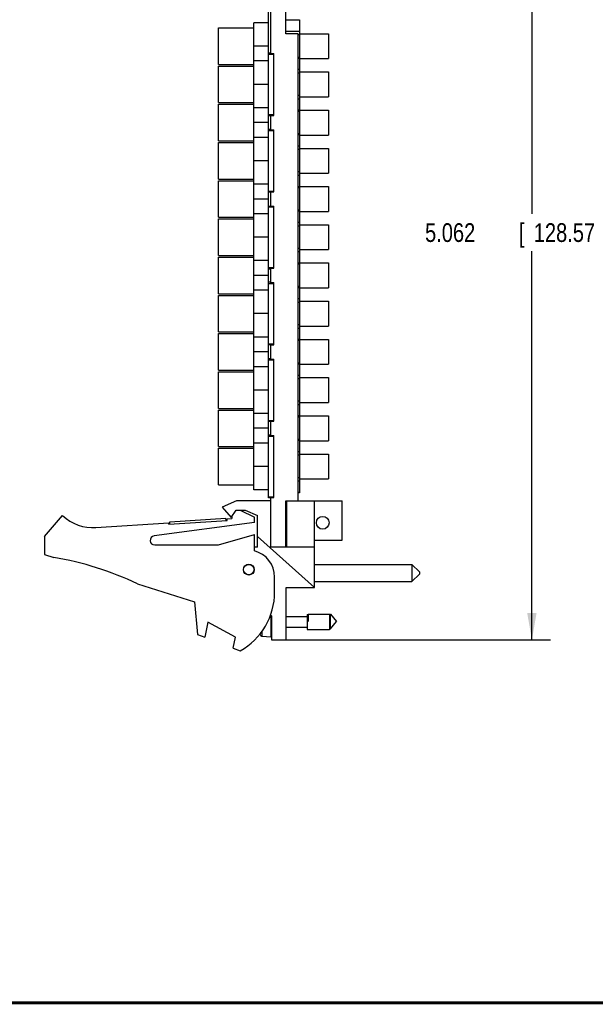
# Model space of a CAD drawing. Header units: inches. Extents: x 0.2 to 16.8, y 0.1 to 10.8.
# Tile 2 of 11: x 7.5 to 11.4, y 0.2 to 6.8. Entities that reach past the tile are written whole.
import ezdxf

# ---------------------------------------------------------------- set-up
doc = ezdxf.new("R2010")
doc.units = ezdxf.units.IN
doc.header["$LTSCALE"] = 0.935
doc.header["$MEASUREMENT"] = 0
doc.layers.get('0').update_dxf_attribs({"linetype": 'CONTINUOUS'})
doc.layers.add('DIMENSIONS', color=7, linetype='CONTINUOUS')
doc.styles.get("Standard").update_dxf_attribs({"font": 'txt', "width": 0.8})
doc.dimstyles.new('DIMSTYLE_2', dxfattribs={"dimtxt": 0.125, "dimasz": 0.18, "dimexe": 0.18, "dimexo": 0.0625, "dimgap": 0.09, "dimtad": 0, "dimtih": 1, "dimtoh": 1, "dimdec": 3, "dimzin": 4, "dimdsep": 46, "dimtxsty": 'STANDARD', "dimblk": '_FILLED', "dimblk1": '_FILLED', "dimblk2": '_FILLED', "dimcen": 0.09, "dimadec": 0, "dimazin": 0, "dimtp": 0.001, "dimtm": 0.001, "dimtfac": 1, "dimtdec": 3, "dimtofl": 0, "dimtmove": 0, "dimatfit": 3, "dimldrblk": '_FILLED', "dimfxl": 1, "dimtolj": 1, "dimtzin": 4, "dimarcsym": 0})

# ---------------------------------------------------------------- blocks, each defined once
blk = doc.blocks.new('_FILLED')
at = {"color": 0, "linetype": 'BYBLOCK'}
blk.add_solid([(0, 0), (-1, 0.174), (-1, -0.174)], dxfattribs=at)
blk = doc.blocks.new('*D15')
at = {"layer": 'DIMENSIONS', "color": 2, "linetype": 'CONTINUOUS'}
for p, q in [((9.3676, 7.7422), (11.0716, 7.7422)), ((10.9466, 7.7422), (10.9466, 5.5232)), ((10.9466, 2.6802), (10.9466, 5.2732)), ((9.2731, 2.6802), (11.0716, 2.6802))]:
    blk.add_line(p, q, dxfattribs=at)
at = {"layer": 'DIMENSIONS', "color": 2, "linetype": 'CONTINUOUS', "xscale": 0.18, "yscale": 0.18, "zscale": 0.18}
for p, rotation in [((10.9466, 7.7422), 90), ((10.9466, 2.6802), 270)]:
    blk.add_blockref('_FILLED', p, dxfattribs=dict(at, rotation=rotation))
at = {"layer": 'DIMENSIONS', "color": 2, "linetype": 'CONTINUOUS', "width": 0.8}
for s, p in [('5.062', (10.2341, 5.3357)), ('[', (10.8591, 5.3357)), ('128.57', (10.9591, 5.3357)), (']', (11.5591, 5.3357))]:
    blk.add_text(s, height=0.125, dxfattribs=at).set_placement(p)

msp = doc.modelspace()

# ---------------------------------------------------------------- linework, layer by layer
at = {"color": 7, "linetype": 'CONTINUOUS'}
for p, q in [((9.1906, 6.5892), (9.1906, 7.7322)), ((9.2056, 6.5892), (9.2056, 7.7422)), ((9.3051, 6.7241), (9.3051, 7.7422)), ((9.1866, 6.8442), (9.1866, 3.6352)), ((9.0926, 3.6812), (9.0926, 6.7982)), ((9.1866, 6.7982), (9.0926, 6.7982)), ((9.3056, 6.7241), (9.3056, 6.8187)), ((9.3966, 6.8151), (9.3056, 6.8151)), ((9.3966, 6.8187), (9.3966, 3.6607)), ((8.8556, 6.5202), (8.8556, 6.7642)), ((8.8556, 6.7642), (9.0926, 6.7642)), ((9.3875, 6.7241), (9.3051, 6.7241)), ((9.3966, 6.7404), (9.3056, 6.7404)), ((9.3875, 3.6092), (9.3875, 6.7241)), ((9.3966, 6.717), (9.3875, 6.717)), ((9.3966, 6.7252), (9.5906, 6.7252)), ((9.5906, 6.7252), (9.5906, 6.5592)), ((9.1866, 6.6422), (9.0926, 6.6422)), ((9.1866, 6.5892), (9.2256, 6.5892)), ((9.2056, 6.5962), (9.1906, 6.5962)), ((9.2056, 6.5942), (9.2256, 6.5942)), ((9.2256, 6.1802), (9.2256, 6.5942)), ((8.8556, 6.5202), (9.0926, 6.5202)), ((8.8556, 6.2652), (8.8556, 6.5092)), ((8.8556, 6.5092), (9.0926, 6.5092)), ((9.1866, 6.5432), (9.0926, 6.5432)), ((9.3966, 6.5675), (9.3875, 6.5675)), ((9.3966, 6.5637), (9.3875, 6.5637)), ((9.3966, 6.5601), (9.3875, 6.5601)), ((9.3966, 6.5592), (9.5906, 6.5592)), ((9.3966, 6.4854), (9.3875, 6.4854)), ((9.3966, 6.462), (9.3875, 6.462)), ((9.3966, 6.4702), (9.5906, 6.4702)), ((9.5906, 6.4702), (9.5906, 6.3042)), ((9.1866, 6.3872), (9.0926, 6.3872)), ((9.3966, 6.3125), (9.3875, 6.3125)), ((8.8556, 6.2652), (9.0926, 6.2652)), ((8.8556, 6.0102), (8.8556, 6.2542)), ((8.8556, 6.2542), (9.0926, 6.2542)), ((9.3966, 6.2891), (9.3875, 6.2891)), ((9.3966, 6.3042), (9.5906, 6.3042)), ((9.1866, 6.2312), (9.0926, 6.2312)), ((9.1866, 6.1852), (9.2256, 6.1852)), ((9.1906, 6.0792), (9.1906, 6.1852)), ((9.2056, 6.1782), (9.1906, 6.1782)), ((9.2056, 6.0792), (9.2056, 6.1852)), ((9.2056, 6.1802), (9.2256, 6.1802)), ((9.3966, 6.2143), (9.3875, 6.2143)), ((9.3966, 6.2107), (9.3875, 6.2107)), ((9.3966, 6.207), (9.3875, 6.207)), ((9.3966, 6.2152), (9.5906, 6.2152)), ((9.5906, 6.2152), (9.5906, 6.0492)), ((9.1866, 6.1322), (9.0926, 6.1322)), ((9.1866, 6.0792), (9.2256, 6.0792)), ((9.2056, 6.0862), (9.1906, 6.0862)), ((9.2056, 6.0842), (9.2256, 6.0842)), ((9.2256, 5.6702), (9.2256, 6.0842)), ((9.3966, 6.0575), (9.3875, 6.0575)), ((9.3966, 6.0537), (9.3875, 6.0537)), ((9.3966, 6.0501), (9.3875, 6.0501)), ((9.3966, 6.0492), (9.5906, 6.0492)), ((8.8556, 6.0102), (9.0926, 6.0102)), ((8.8556, 5.7552), (8.8556, 5.9992)), ((8.8556, 5.9992), (9.0926, 5.9992)), ((9.1866, 6.0332), (9.0926, 6.0332)), ((9.3966, 5.9754), (9.3875, 5.9754)), ((9.3966, 5.952), (9.3875, 5.952)), ((9.3966, 5.9602), (9.5906, 5.9602)), ((9.5906, 5.9602), (9.5906, 5.7942)), ((9.1866, 5.8772), (9.0926, 5.8772)), ((9.3966, 5.8025), (9.3875, 5.8025)), ((9.3966, 5.7942), (9.5906, 5.7942)), ((8.8556, 5.7552), (9.0926, 5.7552)), ((8.8556, 5.5002), (8.8556, 5.7442)), ((8.8556, 5.7442), (9.0926, 5.7442)), ((9.1866, 5.7212), (9.0926, 5.7212)), ((9.3966, 5.7791), (9.3875, 5.7791)), ((9.1866, 5.6752), (9.2256, 5.6752)), ((9.1906, 5.5692), (9.1906, 5.6752)), ((9.2056, 5.6682), (9.1906, 5.6682)), ((9.2056, 5.5692), (9.2056, 5.6752)), ((9.2056, 5.6702), (9.2256, 5.6702)), ((9.3966, 5.7043), (9.3875, 5.7043)), ((9.3966, 5.7007), (9.3875, 5.7007)), ((9.3966, 5.697), (9.3875, 5.697)), ((9.3966, 5.7052), (9.5906, 5.7052)), ((9.5906, 5.7052), (9.5906, 5.5392)), ((9.1866, 5.6222), (9.0926, 5.6222)), ((9.1866, 5.5232), (9.0926, 5.5232)), ((9.1866, 5.5692), (9.2256, 5.5692)), ((9.2056, 5.5722), (9.1906, 5.5722)), ((9.2056, 5.5742), (9.2256, 5.5742)), ((9.2256, 5.1602), (9.2256, 5.5742)), ((9.3966, 5.5475), (9.3875, 5.5475)), ((9.3966, 5.5437), (9.3875, 5.5437)), ((9.3966, 5.5401), (9.3875, 5.5401)), ((9.3966, 5.5392), (9.5906, 5.5392)), ((8.8556, 5.5002), (9.0926, 5.5002)), ((8.8556, 5.2452), (8.8556, 5.4892)), ((8.8556, 5.4892), (9.0926, 5.4892)), ((9.3966, 5.4654), (9.3875, 5.4654)), ((9.3966, 5.442), (9.3875, 5.442)), ((9.3966, 5.4502), (9.5906, 5.4502)), ((9.5906, 5.4502), (9.5906, 5.2842)), ((9.1866, 5.3672), (9.0926, 5.3672)), ((9.3966, 5.2925), (9.3875, 5.2925)), ((9.3966, 5.2691), (9.3875, 5.2691)), ((9.3966, 5.2842), (9.5906, 5.2842)), ((8.8556, 5.2452), (9.0926, 5.2452)), ((8.8556, 4.9902), (8.8556, 5.2342)), ((8.8556, 5.2342), (9.0926, 5.2342)), ((9.1866, 5.2112), (9.0926, 5.2112)), ((9.3966, 5.1943), (9.3875, 5.1943)), ((9.3966, 5.1907), (9.3875, 5.1907)), ((9.3966, 5.1952), (9.5906, 5.1952)), ((9.5906, 5.1952), (9.5906, 5.0292)), ((9.1866, 5.1652), (9.2256, 5.1652)), ((9.1906, 5.0592), (9.1906, 5.1652)), ((9.2056, 5.1542), (9.1906, 5.1542)), ((9.2056, 5.0592), (9.2056, 5.1652)), ((9.2056, 5.1602), (9.2256, 5.1602)), ((9.3966, 5.187), (9.3875, 5.187)), ((9.1866, 5.1122), (9.0926, 5.1122)), ((9.1866, 5.0592), (9.2256, 5.0592)), ((9.2056, 5.0662), (9.1906, 5.0662)), ((9.2056, 5.0642), (9.2256, 5.0642)), ((9.2256, 4.6502), (9.2256, 5.0642)), ((9.1866, 5.0132), (9.0926, 5.0132)), ((9.3966, 5.0375), (9.3875, 5.0375)), ((9.3966, 5.0337), (9.3875, 5.0337)), ((9.3966, 5.0301), (9.3875, 5.0301)), ((9.3966, 5.0292), (9.5906, 5.0292)), ((8.8556, 4.9902), (9.0926, 4.9902)), ((8.8556, 4.9792), (9.0926, 4.9792)), ((8.8556, 4.7352), (8.8556, 4.9792)), ((9.3966, 4.9554), (9.3875, 4.9554)), ((9.3966, 4.932), (9.3875, 4.932)), ((9.3966, 4.9402), (9.5906, 4.9402)), ((9.5906, 4.9402), (9.5906, 4.7742)), ((9.1866, 4.8572), (9.0926, 4.8572)), ((8.8556, 4.7352), (9.0926, 4.7352)), ((9.3966, 4.7825), (9.3875, 4.7825)), ((9.3966, 4.7591), (9.3875, 4.7591)), ((9.3966, 4.7742), (9.5906, 4.7742)), ((8.8556, 4.7242), (9.0926, 4.7242)), ((8.8556, 4.4802), (8.8556, 4.7242)), ((9.1866, 4.7012), (9.0926, 4.7012)), ((9.3966, 4.6843), (9.3875, 4.6843)), ((9.3966, 4.6807), (9.3875, 4.6807)), ((9.3966, 4.677), (9.3875, 4.677)), ((9.3966, 4.6852), (9.5906, 4.6852)), ((9.5906, 4.6852), (9.5906, 4.5192)), ((9.1866, 4.6022), (9.0926, 4.6022)), ((9.1866, 4.6552), (9.2256, 4.6552)), ((9.1906, 4.5492), (9.1906, 4.6552)), ((9.2056, 4.6482), (9.1906, 4.6482)), ((9.2056, 4.5492), (9.2056, 4.6552)), ((9.2056, 4.6502), (9.2256, 4.6502)), ((9.1866, 4.5492), (9.2256, 4.5492)), ((9.2056, 4.5562), (9.1906, 4.5562)), ((9.2056, 4.5542), (9.2256, 4.5542)), ((9.2256, 4.1402), (9.2256, 4.5542)), ((8.8556, 4.4802), (9.0926, 4.4802)), ((8.8556, 4.4692), (9.0926, 4.4692)), ((8.8556, 4.2252), (8.8556, 4.4692)), ((9.1866, 4.5032), (9.0926, 4.5032)), ((9.3966, 4.5275), (9.3875, 4.5275)), ((9.3966, 4.5237), (9.3875, 4.5237)), ((9.3966, 4.5201), (9.3875, 4.5201)), ((9.3966, 4.5192), (9.5906, 4.5192)), ((9.3966, 4.4454), (9.3875, 4.4454)), ((9.3966, 4.422), (9.3875, 4.422)), ((9.3966, 4.4302), (9.5906, 4.4302)), ((9.5906, 4.4302), (9.5906, 4.2642)), ((9.1866, 4.3472), (9.0926, 4.3472)), ((9.3966, 4.2725), (9.3875, 4.2725)), ((8.8556, 4.2252), (9.0926, 4.2252)), ((8.8556, 4.2142), (9.0926, 4.2142)), ((8.8556, 3.9702), (8.8556, 4.2142)), ((9.3966, 4.2491), (9.3875, 4.2491)), ((9.3966, 4.2642), (9.5906, 4.2642)), ((9.1866, 4.1912), (9.0926, 4.1912)), ((9.1866, 4.1452), (9.2256, 4.1452)), ((9.1906, 4.0392), (9.1906, 4.1452)), ((9.2056, 4.0392), (9.2056, 4.1452)), ((9.2056, 4.1402), (9.2256, 4.1402)), ((9.3966, 4.1743), (9.3875, 4.1743)), ((9.3966, 4.1707), (9.3875, 4.1707)), ((9.3966, 4.167), (9.3875, 4.167)), ((9.3966, 4.1752), (9.5906, 4.1752)), ((9.5906, 4.1752), (9.5906, 4.0092)), ((9.1866, 4.0922), (9.0926, 4.0922)), ((9.2056, 4.1382), (9.1906, 4.1382)), ((9.1866, 4.0392), (9.2256, 4.0392)), ((9.2056, 4.0462), (9.1906, 4.0462)), ((9.2056, 4.0442), (9.2256, 4.0442)), ((9.2256, 3.6302), (9.2256, 4.0442)), ((9.3966, 4.0175), (9.3875, 4.0175)), ((9.3966, 4.0137), (9.3875, 4.0137)), ((9.3966, 4.0101), (9.3875, 4.0101)), ((9.3966, 4.0092), (9.5906, 4.0092)), ((8.8556, 3.9702), (9.0926, 3.9702)), ((8.8556, 3.9592), (9.0926, 3.9592)), ((8.8556, 3.7152), (8.8556, 3.9592)), ((9.1866, 3.9932), (9.0926, 3.9932)), ((9.3966, 3.9354), (9.3875, 3.9354)), ((9.3966, 3.912), (9.3875, 3.912)), ((9.3966, 3.9202), (9.5906, 3.9202)), ((9.5906, 3.9202), (9.5906, 3.7542)), ((9.1866, 3.8372), (9.0926, 3.8372)), ((9.3966, 3.7625), (9.3875, 3.7625)), ((9.3966, 3.7542), (9.5906, 3.7542)), ((8.8556, 3.7152), (9.0926, 3.7152)), ((9.1866, 3.6812), (9.0926, 3.6812)), ((9.3966, 3.7391), (9.3875, 3.7391)), ((9.1866, 3.6352), (9.2256, 3.6352)), ((9.1906, 3.6282), (9.1906, 3.6352)), ((9.2056, 3.6282), (9.1906, 3.6282)), ((9.2056, 3.2992), (9.2056, 3.6352)), ((9.2056, 3.6302), (9.2256, 3.6302)), ((9.3966, 3.6643), (9.3875, 3.6643)), ((9.3966, 3.6607), (9.3875, 3.6607)), ((8.9756, 3.6092), (8.8806, 3.5662)), ((8.8806, 3.5662), (8.9406, 3.4962)), ((9.2056, 3.6092), (8.9756, 3.6092)), ((9.3051, 3.6092), (9.6806, 3.6092)), ((9.3051, 3.2992), (9.3051, 3.6092)), ((9.3106, 3.6092), (9.3106, 3.2992)), ((9.4966, 3.0302), (9.4966, 3.6092)), ((9.6806, 3.3462), (9.6806, 3.6092)), ((7.6956, 3.3692), (7.8156, 3.5092)), ((8.5317, 3.4671), (8.9058, 3.4916)), ((8.9068, 3.4767), (8.9058, 3.4916)), ((8.9137, 3.4871), (8.9456, 3.4892)), ((8.9143, 3.4771), (8.9137, 3.4871)), ((8.9406, 3.4962), (8.9738, 3.5462)), ((8.9456, 3.5038), (8.9456, 3.4892)), ((8.9738, 3.5462), (9.0338, 3.5462)), ((9.0016, 3.5462), (9.0956, 3.4992)), ((9.0338, 3.5462), (9.1156, 3.5092)), ((9.0956, 3.4642), (9.0956, 3.4992)), ((9.1156, 3.2992), (9.1156, 3.5092)), ((9.3051, 3.4864), (9.3106, 3.4864)), ((8.0392, 3.4299), (8.5245, 3.4616)), ((9.0956, 3.4642), (8.4266, 3.3739)), ((8.5251, 3.4517), (8.5245, 3.4616)), ((8.5251, 3.4517), (8.9143, 3.4771)), ((8.5326, 3.4522), (8.5317, 3.4671)), ((7.6956, 3.3692), (7.6956, 3.2492)), ((8.8556, 3.3142), (9.0956, 3.3842)), ((9.0956, 3.2742), (9.0956, 3.3842)), ((9.4966, 3.0302), (9.1156, 3.3708)), ((9.3051, 3.388), (9.3106, 3.388)), ((8.4306, 3.3142), (8.8556, 3.3142)), ((9.1156, 3.2992), (9.0956, 3.2992)), ((9.4966, 3.2992), (9.2056, 3.2992)), ((9.4966, 3.3462), (9.6806, 3.3462)), ((7.6956, 3.2492), (7.7576, 3.2297)), ((9.4966, 3.184), (10.1466, 3.184)), ((10.1466, 3.184), (10.1966, 3.134)), ((10.1466, 3.184), (10.1466, 3.069)), ((9.2306, 2.9992), (9.2306, 3.0999)), ((10.1466, 3.069), (10.1966, 3.119)), ((10.1966, 3.134), (10.1966, 3.119)), ((8.3156, 3.0539), (8.6956, 2.9342)), ((9.3086, 3.0302), (9.4966, 3.0302)), ((9.3086, 2.6802), (9.3086, 3.0302)), ((9.4966, 3.069), (10.1466, 3.069)), ((8.6956, 2.9342), (8.7156, 2.7172)), ((9.2028, 2.8467), (9.2106, 2.8402)), ((9.2051, 2.8448), (9.2051, 2.7015)), ((9.2106, 2.8402), (9.2106, 2.6802)), ((9.3086, 2.8373), (9.4488, 2.8373)), ((9.4488, 2.8487), (9.4543, 2.8487)), ((9.4488, 2.8487), (9.4488, 2.7503)), ((9.4543, 2.8514), (9.6024, 2.8514)), ((9.4543, 2.8514), (9.4543, 2.8022)), ((9.5969, 2.8487), (9.5969, 2.7503)), ((9.6024, 2.8514), (9.6437, 2.8022)), ((9.6024, 2.753), (9.6024, 2.8514)), ((8.7856, 2.798), (8.7656, 2.698)), ((8.9696, 2.698), (8.7856, 2.798)), ((9.3086, 2.7645), (9.4488, 2.7645)), ((9.6024, 2.753), (9.6437, 2.8022)), ((8.7156, 2.7172), (8.7656, 2.698)), ((8.955, 2.6251), (8.9696, 2.698)), ((9.1337, 2.7163), (9.1337, 2.7222)), ((9.1479, 2.7048), (9.1479, 2.7399)), ((9.1479, 2.7048), (9.2051, 2.7015)), ((9.2051, 2.7045), (9.2106, 2.7042)), ((9.4488, 2.7503), (9.5969, 2.7503)), ((9.5969, 2.7503), (9.5991, 2.753)), ((9.5991, 2.753), (9.6024, 2.753)), ((9.2106, 2.6802), (9.3086, 2.6802)), ((8.955, 2.6251), (9.0016, 2.6072))]:
    msp.add_line(p, q, dxfattribs=at)
at = {"color": 7, "linetype": 'CONTINUOUS', "const_width": 0.02}
msp.add_lwpolyline([(0.25, 0.2586), (16.75, 0.2586)], dxfattribs=at)
at = {"color": 7, "linetype": 'CONTINUOUS'}
for centre, radius in [((9.5516, 3.4616), 0.0425), ((9.0586, 3.1492), 0.0365), ((9.0586, 3.1492), 0.035)]:
    msp.add_circle(centre, radius, dxfattribs=at)
for centre, radius, start, end in [((8.0196, 3.7292), 0.3, 227.16657, 273.74672), ((8.4306, 3.3442), 0.03, 97.68448, 270), ((7.4343, 1.2297), 2.026, 64.21446, 80.81669), ((9.0506, 3.0999), 0.18, 0, 75.52249), ((8.7806, 2.9992), 0.45, 299.41364, 360), ((9.4354, 2.7995), 0.313, 194.55022, 195.4149), ((9.1489, 2.7205), 0.0157, 195.4149, 266.69607)]:
    msp.add_arc(centre, radius, start, end, dxfattribs=at)

# ---------------------------------------------------------------- dimensions: what is measured, and where the dimension line sits
at = {"layer": 'DIMENSIONS', "color": 2, "linetype": 'CONTINUOUS'}
dim = msp.add_linear_dim(base=(10.9466, 7.7422), p1=(9.2731, 2.6802), p2=(9.3676, 7.7422), angle=90, dimstyle='DIMSTYLE_2', dxfattribs=at)
dim.commit()
dim.dimension.update_dxf_attribs({"geometry": '*D15', "text_midpoint": (10.9466, 5.3982), "dimtype": 160})

doc.saveas('drawing.dxf')
